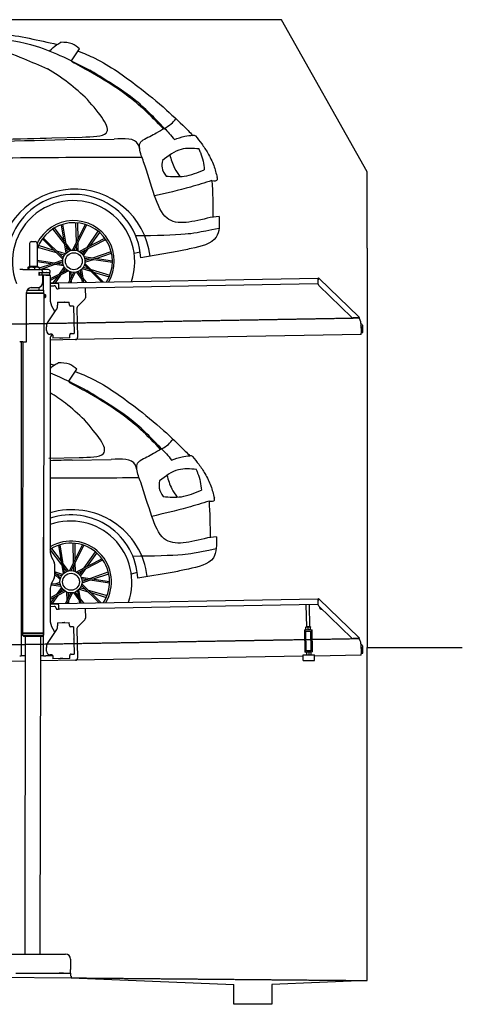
# Model space of a CAD drawing. Header units: millimetres. Extents: x 1073 to 6773, y 6241 to 11416.
# Tile 4 of 4: x 4448 to 6773, y 6241 to 11416. Entities that reach past the tile are written whole.
import ezdxf

# ---------------------------------------------------------------- set-up
doc = ezdxf.new("R2010")
doc.units = ezdxf.units.MM
doc.linetypes.add('GEN3', pattern=[6.25, 5, -1.25])
doc.layers.get('0').update_dxf_attribs({"lineweight": 25})
doc.layers.add('3', color=6, linetype='GEN3', lineweight=25)
doc.layers.add('Car', color=10, linetype='Continuous')

msp = doc.modelspace()

# ---------------------------------------------------------------- linework, layer by layer
for p, q in [((5822.8, 11415.9), (2672.8, 11415.9)), ((6272.8, 10615.9), (5822.8, 11415.9)), ((6272.8, 10215.9), (6272.8, 10615.9)), ((4509.6, 10250), (4529.6, 10250)), ((4499.6, 10240), (4499.6, 10120)), ((4539.6, 10240), (4539.6, 10120)), ((6272.8, 10215.9), (6272.8, 8115.9)), ((4463.6, 10102.5), (4447.6, 10102.5)), ((4463.6, 10102.5), (4557.6, 10102.5)), ((4489.6, 10112.5), (4489.6, 10102.5)), ((4492.1, 10115), (4491.6, 10114.7)), ((4492.5, 10115), (4492.1, 10115)), ((4510.3, 10115), (4492.5, 10115)), ((4495.4, 10112.5), (4495.4, 10102.5)), ((4499.6, 10120), (4539.6, 10120)), ((4501.6, 10115), (4501.6, 10120)), ((4537.4, 10115), (4510.3, 10115)), ((4525.3, 10112.5), (4525.3, 10102.5)), ((4547.1, 10115), (4537.4, 10115)), ((4537.6, 10115), (4537.6, 10120)), ((4547.1, 10115), (4547.5, 10114.7)), ((4549.5, 10112.5), (4549.5, 10102.5)), ((4597.6, 10102.5), (4557.6, 10102.5)), ((4567.6, 10092.5), (4567.6, 10089.5)), ((4607.6, 10089.5), (4607.6, 10092.5)), ((4548.7, 10074), (4548.6, 10074)), ((4550.6, 10086), (4548.7, 10086)), ((4550.6, 10074), (4548.7, 10074)), ((4549.6, 10076.6), (4549.6, 10083.8)), ((4550.6, 10086), (4551.6, 10086)), ((4550.6, 10086), (4550.6, 10074)), ((4551.6, 10074), (4550.6, 10074)), ((4564.6, 10086), (4551.6, 10086)), ((4552.2, 10074), (4551.6, 10074)), ((4552.2, 10086.5), (4564.6, 10086.5)), ((4564.6, 10074), (4552.2, 10074)), ((4564.6, 10086), (4565.6, 10086)), ((4565.6, 10074), (4564.6, 10074)), ((4567.7, 10086), (4565.6, 10086)), ((4565.6, 10074), (4565.6, 10086)), ((4565.6, 10074), (4567.7, 10074)), ((4567.6, 10071), (4567.6, 10032.5)), ((4603.4, 10086), (4567.7, 10086)), ((4603.4, 10074), (4567.7, 10074)), ((4572.6, 9993.9), (4572.6, 10072.5)), ((4584.6, 10072.5), (4572.6, 10072.5)), ((4584.6, 10072.5), (4606.6, 10072.5)), ((4592.2, 10086.5), (4604.6, 10086.5)), ((4603.4, 10086), (4605.6, 10086)), ((4605.6, 10074), (4603.4, 10074)), ((4605.6, 10074), (4605.6, 10086)), ((4607.6, 10071.5), (4607.6, 9949.5)), ((4651, 10033), (6015.8, 10056.8)), ((6017, 10058.5), (6015.6, 10057.1)), ((6017.4, 10055.4), (6015.6, 10057.1)), ((6016.1, 10025.9), (6015.7, 10048.4)), ((6016, 10050), (6015.8, 10056.8)), ((6017, 10058.5), (6018.8, 10056.8)), ((6018.9, 10053.9), (6017.4, 10055.4)), ((6018.8, 10056.8), (6020.3, 10055.3)), ((6018.9, 10053.9), (6019.2, 10054.3)), ((6019.2, 10054.3), (6020.3, 10055.3)), ((6020.3, 10055.3), (6229.5, 9853.3)), ((4486.4, 9994), (4574.6, 9993.9)), ((4489.6, 9994), (4489.6, 9998.7)), ((4508.6, 10007.5), (4542.6, 10007.5)), ((4549.6, 9993.9), (4549.6, 10008.5)), ((4574.5, 9980.6), (4574.6, 9993.9)), ((4607.6, 10032.3), (4641, 10032.8)), ((4641.1, 10028.8), (4607.6, 10028.3)), ((4607.6, 10017.2), (4628.8, 10017.6)), ((4639, 10007.8), (4639, 10006.8)), ((4641, 10032.8), (4651, 10033)), ((4651.1, 10029), (4641.1, 10028.8)), ((4644.1, 10001.9), (4649.1, 10002)), ((4651.2, 10025), (4651, 10033)), ((4651.2, 10025), (4651.5, 10008)), ((6011.4, 10026.8), (4656.6, 10003.1)), ((4791.5, 10005.5), (4792.4, 9954.6)), ((6193, 9851), (6019.2, 10018.9)), ((4483.6, 9725.5), (4483.6, 9982.5)), ((4483.6, 9725.5), (4483.6, 9982.5)), ((4483.6, 9980.8), (4574.5, 9980.6)), ((4483.6, 9979), (4571.5, 9978.9)), ((4571.5, 9978.9), (4483.6, 9979)), ((4574.5, 9977.2), (4483.6, 9977.3)), ((4571.5, 9978.9), (4574.5, 9980.6)), ((4571.5, 9978.9), (4574.5, 9977.2)), ((4574.5, 9956.4), (4571.8, 8191.9)), ((4572.6, 9978.3), (4572.6, 9979.5)), ((4574.5, 9977.2), (4574.5, 9971.4)), ((4574.5, 9971.4), (4581.5, 9971.4)), ((4574.5, 9956.4), (4581.5, 9956.4)), ((4581.5, 9956.4), (4581.5, 9971.4)), ((4582.5, 9970.4), (4581.5, 9971.4)), ((4582.5, 9957.4), (4581.5, 9956.4)), ((4582.5, 9970.4), (4582.5, 9957.4)), ((4789.6, 9947.5), (4751.2, 9907.7)), ((4593.6, 9822.1), (4639.7, 9890.5)), ((4621, 9899.5), (4632.4, 9879.7)), ((4645.3, 9930.9), (4708.3, 9932)), ((4645.3, 9930.9), (4645.6, 9914.9)), ((4645.7, 9910.7), (4645.6, 9914.9)), ((4669.8, 9931.8), (4683.8, 9932.1)), ((4708.6, 9916), (4708.3, 9932)), ((4708.6, 9916), (4708.6, 9915)), ((4713.7, 9910.1), (4714.7, 9910.1)), ((4730.7, 9910.4), (4714.7, 9910.1)), ((4730.7, 9910.4), (4733.2, 9766.4)), ((4748.4, 9900.5), (4751.1, 9744.7)), ((4732.3, 9845.4), (4732.6, 9831.4)), ((6222.7, 9848.5), (6200.2, 9848.1)), ((6228.5, 9852.3), (6228.1, 9851.9)), ((6229.6, 9850.4), (6228.1, 9851.9)), ((6229.5, 9853.3), (6228.5, 9852.3)), ((6229.5, 9853.3), (6231, 9851.9)), ((6231.4, 9848.7), (6229.6, 9850.4)), ((6231, 9851.9), (6232.8, 9850.1)), ((6231.4, 9848.7), (6232.8, 9850.1)), ((4587.9, 9781.9), (4587.6, 9801.9)), ((6240, 9820), (6240.9, 9768.7)), ((6242.3, 9803.2), (6242.9, 9770.8)), ((6250.9, 9771), (6250.3, 9803.3)), ((4607.6, 9739.5), (4607.6, 8629.1)), ((4741.3, 9734.5), (4607.6, 9732.2)), ((4616.3, 9762.4), (4608.3, 9762.2)), ((4621.4, 9757.5), (4621.6, 9742.5)), ((4711.6, 9744), (4621.6, 9742.5)), ((4673.6, 9742.9), (4659.6, 9742.6)), ((4711.3, 9761), (4711.3, 9760)), ((4711.6, 9744), (4711.3, 9760)), ((4717.2, 9766.1), (4716.2, 9766.1)), ((4717.2, 9766.1), (4733.2, 9766.4)), ((6241, 9760.7), (4741.3, 9734.5)), ((6241, 9760.7), (6240.9, 9768.7)), ((6242.9, 9770.8), (6250.9, 9771)), ((4463.6, 9722.5), (4447.6, 9722.5)), ((4463.6, 9722.5), (4447.6, 9722.5)), ((4455.6, 9719.5), (4455.6, 9722.5)), ((4455.6, 9719.5), (4455.6, 9722.5)), ((4455.6, 9719.5), (4455.6, 8097.5)), ((4464.1, 9722.5), (4461.8, 8192.1)), ((4463.6, 9722.5), (4480.6, 9722.5)), ((4463.6, 9722.5), (4480.6, 9722.5)), ((4572.6, 8072.5), (4572.6, 8697)), ((4621, 8579.1), (4627.2, 8568.3)), ((4630.6, 8555.8), (4630.6, 8489.2)), ((4627.2, 8476.7), (4621, 8465.8)), ((4607.6, 8415.8), (4607.6, 8264.5)), ((4607.6, 8347.3), (4641, 8347.8)), ((4641.1, 8343.8), (4607.6, 8343.3)), ((4607.6, 8332.2), (4628.8, 8332.6)), ((4641, 8347.8), (4651, 8348)), ((4651.1, 8344), (4641.1, 8343.8)), ((4651, 8348), (6015.8, 8371.8)), ((4651.2, 8340), (4651, 8348)), ((4651.2, 8340), (4651.5, 8323)), ((6011.4, 8341.8), (4656.6, 8318.1)), ((5955.4, 8224.1), (5953.4, 8340.7)), ((5971.4, 8224.3), (5969.4, 8341)), ((6017, 8373.5), (6015.6, 8372.1)), ((6017.4, 8370.4), (6015.6, 8372.1)), ((6016.1, 8340.9), (6015.7, 8363.4)), ((6016, 8365), (6015.8, 8371.8)), ((6017, 8373.5), (6018.8, 8371.8)), ((6018.9, 8368.9), (6017.4, 8370.4)), ((6018.8, 8371.8), (6020.3, 8370.3)), ((6018.9, 8368.9), (6019.2, 8369.3)), ((6019.2, 8369.3), (6020.3, 8370.3)), ((6193, 8166), (6019.2, 8333.9)), ((6020.3, 8370.3), (6229.5, 8168.3)), ((4639, 8322.8), (4639, 8321.8)), ((4644.1, 8316.9), (4649.1, 8317)), ((4791.5, 8320.5), (4792.4, 8269.6)), ((4645.3, 8245.9), (4708.3, 8247)), ((4645.3, 8245.9), (4645.6, 8229.9)), ((4645.7, 8225.7), (4645.6, 8229.9)), ((4669.8, 8246.8), (4683.8, 8247.1)), ((4708.6, 8231), (4708.3, 8247)), ((4708.6, 8231), (4708.6, 8230)), ((4789.6, 8262.5), (4751.2, 8222.7)), ((4571.8, 8191.9), (4461.8, 8192.1)), ((4461.8, 8192.1), (4571.8, 8191.9)), ((4461.8, 8192.1), (4461.8, 8181.1)), ((4461.8, 8181.1), (4571.8, 8180.9)), ((4468.8, 8174.1), (4461.8, 8181.1)), ((4564.8, 8173.9), (4571.8, 8180.9)), ((4571.8, 8191.9), (4571.8, 8180.9)), ((4593.6, 8137.1), (4639.7, 8205.5)), ((4621, 8214.5), (4632.4, 8194.7)), ((4713.7, 8225.1), (4714.7, 8225.1)), ((4730.7, 8225.4), (4714.7, 8225.1)), ((4730.7, 8225.4), (4733.2, 8081.4)), ((4748.4, 8215.5), (4751.1, 8059.7)), ((5943.7, 8209), (5948.7, 8209.1)), ((5943.7, 8209), (5943.8, 8201.1)), ((5948.8, 8201.1), (5943.8, 8201.1)), ((5943.8, 8201.1), (5943.9, 8193.1)), ((5943.9, 8193.1), (5945.4, 8108.1)), ((5948.7, 8209.1), (5978.7, 8209.7)), ((5948.8, 8201.1), (5978.8, 8201.7)), ((5952.1, 8101.2), (5950.4, 8201.2)), ((5952.2, 8224), (5951.4, 8223.6)), ((5951.6, 8210.7), (5951.4, 8222.5)), ((5952.4, 8209.2), (5951.7, 8209.6)), ((5974.7, 8224.4), (5952.2, 8224)), ((5963.6, 8210.9), (5963.4, 8222.7)), ((5974.7, 8224.4), (5975.4, 8224)), ((5974.9, 8209.6), (5975.7, 8210)), ((5975.6, 8211.1), (5975.4, 8222.9)), ((5979, 8101.6), (5977.3, 8201.6)), ((5978.7, 8209.7), (5983.7, 8209.7)), ((5983.8, 8201.7), (5978.8, 8201.7)), ((5983.8, 8201.7), (5983.7, 8209.7)), ((5983.9, 8193.7), (5983.8, 8201.7)), ((5985.4, 8108.8), (5983.9, 8193.7)), ((4564.8, 8173.9), (4468.8, 8174.1)), ((4476.8, 8174), (4474.2, 6504)), ((4556.8, 8173.9), (4554.2, 6504)), ((4732.3, 8160.4), (4732.6, 8146.4)), ((6222.7, 8163.5), (6200.2, 8163.1)), ((6228.5, 8167.3), (6228.1, 8166.9)), ((6229.6, 8165.4), (6228.1, 8166.9)), ((6229.5, 8168.3), (6228.5, 8167.3)), ((6229.5, 8168.3), (6231, 8166.9)), ((6231.4, 8163.7), (6229.6, 8165.4)), ((6231, 8166.9), (6232.8, 8165.1)), ((6231.4, 8163.7), (6232.8, 8165.1)), ((6240, 8135), (6240.9, 8083.7)), ((4455.6, 8097.5), (4455.6, 8072.5)), ((4587.9, 8096.9), (4587.6, 8116.9)), ((4616.3, 8077.4), (4608.3, 8077.2)), ((4711.3, 8076), (4711.3, 8075)), ((4711.6, 8059), (4711.3, 8075)), ((4717.2, 8081.1), (4716.2, 8081.1)), ((4717.2, 8081.1), (4733.2, 8081.4)), ((5936, 8077.1), (5996, 8078.1)), ((5936.5, 8047.1), (5936, 8077.1)), ((5945.4, 8108.1), (5945.6, 8100.1)), ((5945.6, 8100.1), (5950.6, 8100.2)), ((5945.6, 8100.1), (5945.7, 8092.1)), ((5950.7, 8092.2), (5945.7, 8092.1)), ((5950.6, 8100.2), (5980.6, 8100.7)), ((5950.7, 8092.2), (5980.7, 8092.7)), ((5952.1, 8101.2), (5979, 8101.6)), ((5954.5, 8092.2), (5953.7, 8091.8)), ((5953.7, 8090.7), (5953.9, 8078.9)), ((5954.7, 8077.4), (5954, 8077.8)), ((5957.6, 8100.3), (5957.6, 8101.3)), ((5965.7, 8090.9), (5965.9, 8079.1)), ((5973.6, 8100.6), (5973.6, 8101.6)), ((5977, 8092.6), (5977.7, 8092.2)), ((5977.2, 8077.8), (5978, 8078.3)), ((5977.7, 8091.1), (5977.9, 8079.3)), ((5980.6, 8100.7), (5985.6, 8100.8)), ((5985.7, 8092.8), (5980.7, 8092.7)), ((5985.6, 8100.8), (5985.4, 8108.8)), ((5985.7, 8092.8), (5985.6, 8100.8)), ((5996.5, 8048.1), (5996, 8078.1)), ((6241, 8075.7), (5996.1, 8071.4)), ((6241, 8075.7), (6240.9, 8083.7)), ((6242.3, 8118.2), (6242.9, 8085.8)), ((6242.9, 8085.8), (6250.9, 8086)), ((6250.9, 8086), (6250.3, 8118.3)), ((6272.8, 6365.9), (6272.8, 8115.9)), ((6272.8, 8115.9), (6772.8, 8115.9)), ((4476.5, 8044.9), (4146.4, 8039.2)), ((4447.6, 8072.5), (4455.6, 8072.5)), ((4463.6, 8072.5), (4455.6, 8072.5)), ((4476.6, 8072.5), (4463.6, 8072.5)), ((4572.6, 8072.5), (4556.6, 8072.5)), ((4741.3, 8049.5), (4556.6, 8046.3)), ((4572.6, 8072.5), (4584.6, 8072.5)), ((4621.4, 8072.5), (4584.6, 8072.5)), ((4621.4, 8072.5), (4621.6, 8057.5)), ((4711.6, 8059), (4621.6, 8057.5)), ((4673.6, 8057.9), (4659.6, 8057.6)), ((5936.1, 8070.4), (4741.3, 8049.5)), ((5936.5, 8047.1), (5996.5, 8048.1)), ((4149, 6504), (4689, 6504)), ((4714, 6479), (4714, 6424)), ((4714, 6404), (4714, 6424)), ((1072.8, 6415.9), (4717.8, 6379.9)), ((4427.5, 6404), (4633, 6404)), ((4577.4, 6404), (4590.5, 6404)), ((4590.5, 6404), (4600.1, 6404)), ((4600.1, 6404), (4706.5, 6404)), ((4633, 6404), (4642.6, 6404)), ((4642.6, 6404), (4655.6, 6404)), ((4677.4, 6404), (4655.6, 6404)), ((4706.5, 6404), (4716.5, 6404)), ((4716.5, 6389), (4716.5, 6404)), ((4717.8, 6389), (4717.8, 6379.9)), ((4717.8, 6379.9), (5572.8, 6345.8)), ((6272.8, 6365.9), (5772.3, 6345.8)), ((5572.8, 6240.9), (5572.8, 6345.8)), ((5772.3, 6345.8), (5772.8, 6240.9)), ((5772.8, 6240.9), (5572.8, 6240.9))]:
    msp.add_line(p, q)
for centre, radius, start, end in [((4509.6, 10240), 10, 90, 180), ((4529.6, 10240), 10, 0, 90), ((4557.6, 10092.5), 10, 0, 90), ((4597.6, 10092.5), 10, 0, 90), ((4549.6, 10086.5), 1, 48.5904, 221.4096), ((4549.6, 10074), 1, 138.5904, 311.4096), ((4546.6, 10083.8), 3, 0, 41.4096), ((4546.6, 10076.6), 3, 318.5904, 0), ((4552.2, 10089.5), 3, 228.5904, 270), ((4552.2, 10071), 3, 90, 131.4096), ((4564.6, 10089.5), 3, 270, 0), ((4564.6, 10071), 3, 0, 90), ((4589.6, 10086.5), 1, 48.5904, 210), ((4589.6, 10074), 1, 180, 311.4096), ((4592.2, 10089.5), 3, 228.5904, 270), ((4592.2, 10071), 3, 90, 131.4096), ((4604.6, 10089.5), 3, 270, 0), ((4604.6, 10071), 3, 22.0009, 90), ((4606.6, 10071.5), 1, 0, 90), ((6020.7, 10048.5), 5, 129.2435, 181), ((4508.6, 9982.5), 25, 90, 180), ((4542.6, 10032.5), 25, 270, 0), ((4629, 10007.6), 10, 1, 91), ((4644, 10006.9), 5, 181, 271), ((4649, 10007), 5, 271, 327.7633), ((4656.5, 10008.1), 5, 181, 271), ((6011.3, 10031.8), 5, 271, 342.4709), ((6026.1, 10026.1), 10, 181, 226), ((4707.6, 9949.5), 100, 180, 210), ((4782.4, 9954.4), 10, 316, 1), ((4610.7, 9910), 35, 326, 1), ((4669.8, 9930.8), 1, 91, 151), ((4683.8, 9931.1), 1, 31, 91), ((4713.6, 9915.1), 5, 181, 271), ((4758.4, 9900.7), 10, 136, 181), ((4731.3, 9845.4), 1, 1, 61), ((6200, 9858.1), 10, 226, 271), ((6222.6, 9853.5), 5, 271, 322.7565), ((6190, 9819.1), 50, 1, 41.0686), ((4622.6, 9802.5), 35, 146, 181), ((4607.9, 9782.2), 20, 181, 271), ((4731.6, 9831.4), 1, 301, 1), ((6234.3, 9803), 16, 1, 68.9757), ((6234.3, 9803), 8, 1, 42.4096), ((4632.6, 9739.5), 25, 120.6872, 180), ((4616.4, 9757.4), 5, 12.537, 91), ((4659.6, 9743.6), 1, 211, 271), ((4673.6, 9743.9), 1, 271, 331), ((4716.3, 9761.1), 5, 91, 181), ((4741.1, 9744.5), 10, 271, 1), ((4480.6, 9725.5), 3, 270, 0), ((4480.6, 9725.5), 3, 270, 0), ((4571.6, 8673.5), 2, 60, 61.1039), ((4571.6, 8651.5), 2, 297.616, 300), ((4707.6, 8629.1), 100, 180, 210), ((4605.6, 8555.8), 25, 0, 30), ((4605.6, 8489.2), 25, 330, 0), ((4707.6, 8415.8), 100, 150, 180), ((4629, 8322.6), 10, 1, 91), ((6011.3, 8346.8), 5, 271, 342.4709), ((6020.7, 8363.5), 5, 129.2435, 181), ((6026.1, 8341.1), 10, 181, 226), ((4644, 8321.9), 5, 181, 271), ((4649, 8322), 5, 271, 327.7633), ((4656.5, 8323.1), 5, 181, 271), ((6035.1, 8329.7), 12.5, 175.968, 276.032), ((4707.6, 8264.5), 100, 180, 210), ((4669.8, 8245.8), 1, 91, 151), ((4683.8, 8246.1), 1, 31, 91), ((4713.6, 8230.1), 5, 181, 271), ((4782.4, 8269.4), 10, 316, 1), ((4571.6, 8223.5), 2, 60, 82.1586), ((4571.6, 8201.5), 2, 276.6849, 300), ((4610.7, 8225), 35, 326, 1), ((4758.4, 8215.7), 10, 136, 181), ((4622.6, 8117.5), 35, 146, 181), ((4731.3, 8160.4), 1, 1, 61), ((4731.6, 8146.4), 1, 301, 1), ((6200, 8173.1), 10, 226, 271), ((6222.6, 8168.5), 5, 271, 322.7565), ((6190, 8134.1), 50, 1, 41.0686), ((6234.3, 8118), 16, 1, 68.9757), ((4607.9, 8097.2), 20, 181, 271), ((4616.4, 8072.4), 5, 12.537, 91), ((4716.3, 8076.1), 5, 91, 181), ((6234.3, 8118), 8, 1, 42.4096), ((4659.6, 8058.6), 1, 211, 271), ((4673.6, 8058.9), 1, 271, 331), ((4741.1, 8059.5), 10, 271, 1), ((4689, 6479), 25, 0, 90)]:
    msp.add_arc(centre, radius, start, end)
for points, weights in [([(4492.5, 10115), (4491.2, 10115), (4489.6, 10112.5)], [1, 1.0379548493, 1]), ([(4495.4, 10112.5), (4493.9, 10115), (4492.5, 10115)], [1, 1.0379548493, 1]), ([(4510.3, 10115), (4503.4, 10115), (4495.4, 10112.5)], [1, 1.0379548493, 1]), ([(4525.3, 10112.5), (4517.3, 10115), (4510.3, 10115)], [1, 1.0379548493, 1]), ([(4537.4, 10115), (4531.8, 10115), (4525.3, 10112.5)], [1, 1.0379548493, 1]), ([(4549.5, 10112.5), (4543, 10115), (4537.4, 10115)], [1, 1.0379548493, 1]), ([(4547.5, 10114.7), (4548.4, 10114.2), (4549.5, 10112.5)], [1.01682908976, 1.02536255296, 1]), ([(5963.4, 8222.7), (5957.4, 8224.6), (5951.4, 8222.5)], [1, 1.15470053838, 1]), ([(5951.4, 8222.5), (5951.4, 8223.6), (5951.4, 8223.6)], [1, 1.07735026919, 1.07735026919]), ([(5951.6, 8210.7), (5957.7, 8208.8), (5963.6, 8210.9)], [1, 1.15470053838, 1]), ([(5951.7, 8209.6), (5951.7, 8209.6), (5951.6, 8210.7)], [1.07735026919, 1.07735026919, 1]), ([(5975.4, 8222.9), (5969.4, 8224.8), (5963.4, 8222.7)], [1, 1.15470053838, 1]), ([(5963.6, 8210.9), (5969.7, 8209), (5975.6, 8211.1)], [1, 1.15470053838, 1]), ([(5975.4, 8224), (5975.4, 8224), (5975.4, 8222.9)], [1.07735026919, 1.07735026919, 1]), ([(5975.6, 8211.1), (5975.7, 8210), (5975.7, 8210)], [1, 1.07735026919, 1.07735026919]), ([(5965.7, 8090.9), (5959.7, 8092.8), (5953.7, 8090.7)], [1, 1.15470053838, 1]), ([(5953.7, 8090.7), (5953.7, 8091.8), (5953.7, 8091.8)], [1, 1.07735026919, 1.07735026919]), ([(5953.9, 8078.9), (5960, 8077), (5965.9, 8079.1)], [1, 1.15470053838, 1]), ([(5954, 8077.8), (5954, 8077.8), (5953.9, 8078.9)], [1.07735026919, 1.07735026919, 1]), ([(5977.7, 8091.1), (5971.7, 8093), (5965.7, 8090.9)], [1, 1.15470053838, 1]), ([(5965.9, 8079.1), (5972, 8077.2), (5977.9, 8079.3)], [1, 1.15470053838, 1]), ([(5977.7, 8092.2), (5977.7, 8092.2), (5977.7, 8091.1)], [1.07735026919, 1.07735026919, 1]), ([(5977.9, 8079.3), (5978, 8078.3), (5978, 8078.3)], [1, 1.07735026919, 1.07735026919])]:
    msp.add_rational_spline(points, weights, degree=2)
for points, knots in [([(6017.3, 10052.1), (6017.1, 10052.2), (6017, 10052.2), (6016.5, 10052.5), (6016.3, 10052.6), (6016.1, 10052.7), (6016, 10052.7), (6015.9, 10052.8), (6015.9, 10052.8), (6015.9, 10052.8)], [0.5739587, 0.5739587, 0.5739587, 0.5739587, 0.6092825, 0.6092825, 0.6845767, 0.6845767, 0.7347196, 0.7347196, 0.7882871, 0.7882871, 0.7882871, 0.7882871]), ([(6018.4, 10053.1), (6018.3, 10053), (6018.1, 10052.9), (6017.8, 10052.6), (6017.7, 10052.5), (6017.6, 10052.4)], [0, 0, 0, 0, 0.0561983, 0.0561983, 0.1123863, 0.1123863, 0.1123863, 0.1123863]), ([(6020.3, 10055.3), (6020.3, 10055.3), (6020.3, 10055.2), (6020.4, 10055), (6020.3, 10054.8), (6019.9, 10054.4), (6019.7, 10054.2), (6019.3, 10053.8), (6019.1, 10053.6), (6018.8, 10053.4), (6018.6, 10053.2), (6018.4, 10053.1)], [0, 0, 0, 0, 0.0783959, 0.0783959, 0.2325433, 0.2325433, 0.3832567, 0.3832567, 0.4558696, 0.4558696, 0.5284931, 0.5284931, 0.5284931, 0.5284931]), ([(6019, 10053.5), (6019, 10053.6), (6019, 10053.7), (6019, 10053.8), (6019, 10053.8), (6018.9, 10053.8), (6018.9, 10053.9), (6018.9, 10053.9)], [0.170101, 0.170101, 0.170101, 0.170101, 0.2190838, 0.2190838, 0.2443424, 0.2443424, 0.2702641, 0.2702641, 0.2702641, 0.2702641]), ([(4574.5, 9971.4), (4574.5, 9971.4), (4574.5, 9971.2), (4574.4, 9970.4), (4574.3, 9969.9), (4574.2, 9968.5), (4574.1, 9967.7), (4574, 9965.8), (4574, 9964.8), (4574, 9963.9)], [3.394726, 3.394726, 3.394726, 3.394726, 3.677618, 3.677618, 3.96051, 3.96051, 4.243406, 4.243406, 4.526301, 4.526301, 4.526301, 4.526301]), ([(4574, 9963.9), (4574, 9963), (4574, 9961.9), (4574.1, 9960.1), (4574.2, 9959.3), (4574.3, 9957.9), (4574.4, 9957.3), (4574.5, 9956.6), (4574.5, 9956.4), (4574.5, 9956.4)], [0, 0, 0, 0, 0.282896, 0.282896, 0.565791, 0.565791, 0.848683, 0.848683, 1.131575, 1.131575, 1.131575, 1.131575]), ([(6226.6, 9850.5), (6226.7, 9850.7), (6226.8, 9850.8), (6227.1, 9851.1), (6227.2, 9851.2), (6227.3, 9851.4)], [0, 0, 0, 0, 0.0559258, 0.0559258, 0.1118618, 0.1118618, 0.1118618, 0.1118618]), ([(6227.3, 9851.4), (6227.4, 9851.6), (6227.6, 9851.8), (6228, 9852.3), (6228.2, 9852.6), (6228.7, 9853.1), (6228.9, 9853.3), (6229.2, 9853.4), (6229.2, 9853.4), (6229.4, 9853.4), (6229.4, 9853.4), (6229.5, 9853.3)], [0, 0, 0, 0, 0.0765895, 0.0765895, 0.2269961, 0.2269961, 0.3763352, 0.3763352, 0.4507859, 0.4507859, 0.5253306, 0.5253306, 0.5253306, 0.5253306]), ([(6228.1, 9851.9), (6228, 9851.9), (6228, 9852), (6227.9, 9852), (6227.8, 9852), (6227.7, 9852)], [0, 0, 0, 0, 0.0395192, 0.0395192, 0.1013995, 0.1013995, 0.1013995, 0.1013995]), ([(6017.3, 8367.1), (6017.1, 8367.2), (6017, 8367.2), (6016.5, 8367.5), (6016.3, 8367.6), (6016.1, 8367.7), (6016, 8367.7), (6015.9, 8367.8), (6015.9, 8367.8), (6015.9, 8367.8)], [0.5739587, 0.5739587, 0.5739587, 0.5739587, 0.6092825, 0.6092825, 0.6845767, 0.6845767, 0.7347196, 0.7347196, 0.7882871, 0.7882871, 0.7882871, 0.7882871]), ([(6018.4, 8368.1), (6018.3, 8368), (6018.1, 8367.9), (6017.8, 8367.6), (6017.7, 8367.5), (6017.6, 8367.4)], [0, 0, 0, 0, 0.0561983, 0.0561983, 0.1123863, 0.1123863, 0.1123863, 0.1123863]), ([(6020.3, 8370.3), (6020.3, 8370.3), (6020.3, 8370.2), (6020.4, 8370), (6020.3, 8369.8), (6019.9, 8369.4), (6019.7, 8369.2), (6019.3, 8368.8), (6019.1, 8368.6), (6018.8, 8368.4), (6018.6, 8368.2), (6018.4, 8368.1)], [0, 0, 0, 0, 0.0783959, 0.0783959, 0.2325433, 0.2325433, 0.3832567, 0.3832567, 0.4558696, 0.4558696, 0.5284931, 0.5284931, 0.5284931, 0.5284931]), ([(6019, 8368.5), (6019, 8368.6), (6019, 8368.7), (6019, 8368.8), (6019, 8368.8), (6018.9, 8368.8), (6018.9, 8368.9), (6018.9, 8368.9)], [0.170101, 0.170101, 0.170101, 0.170101, 0.2190838, 0.2190838, 0.2443424, 0.2443424, 0.2702641, 0.2702641, 0.2702641, 0.2702641]), ([(6226.6, 8165.5), (6226.7, 8165.7), (6226.8, 8165.8), (6227.1, 8166.1), (6227.2, 8166.2), (6227.3, 8166.4)], [0, 0, 0, 0, 0.0559258, 0.0559258, 0.1118618, 0.1118618, 0.1118618, 0.1118618]), ([(6227.3, 8166.4), (6227.4, 8166.6), (6227.6, 8166.8), (6228, 8167.3), (6228.2, 8167.6), (6228.7, 8168.1), (6228.9, 8168.3), (6229.2, 8168.4), (6229.2, 8168.4), (6229.4, 8168.4), (6229.4, 8168.4), (6229.5, 8168.3)], [0, 0, 0, 0, 0.0765895, 0.0765895, 0.2269961, 0.2269961, 0.3763352, 0.3763352, 0.4507859, 0.4507859, 0.5253306, 0.5253306, 0.5253306, 0.5253306]), ([(6228.1, 8166.9), (6228, 8166.9), (6228, 8167), (6227.9, 8167), (6227.8, 8167), (6227.7, 8167)], [0, 0, 0, 0, 0.0395192, 0.0395192, 0.1013995, 0.1013995, 0.1013995, 0.1013995])]:
    msp.add_open_spline(points, degree=3, knots=knots)
for points in [[(4621.4, 9757.5), (4621.3, 9757.8), (4621.3, 9758.1), (4621.2, 9758.4)], [(4621.4, 8072.5), (4621.3, 8072.8), (4621.3, 8073.1), (4621.2, 8073.4)]]:
    msp.add_open_spline(points, degree=3)
at = {"layer": '3'}
for p, q in [((1175.3, 9760.3), (6230.5, 9848.5)), ((1175.3, 8075.3), (6230.4, 8163.5)), ((4717.8, 6379.9), (6272.8, 6365.9))]:
    msp.add_line(p, q, dxfattribs=at)
at = {"layer": 'Car'}
for p, q in [((4720.5, 11200.4), (4762.5, 11262.9)), ((4615.9, 10794.9), (4775, 10799.3)), ((4737.4, 10785.9), (4943.4, 10788.5)), ((5495.6, 10381.7), (5448.7, 10376.5)), ((4684.4, 10235.3), (4621.9, 10316.5)), ((4681.4, 10253.7), (4630.7, 10321.9)), ((4692, 10189.1), (4667.5, 10338.5)), ((4698.4, 10194.3), (4674.5, 10340.7)), ((4724.9, 10204.4), (4792.8, 10339.7)), ((4733.1, 10204.8), (4799.8, 10337.3)), ((4745.9, 10246.2), (4743, 10348.7)), ((4754.2, 10262.9), (4753.3, 10347.9)), ((4802, 10219), (4859.9, 10303.6)), ((4674.5, 10157.5), (4566.8, 10263.9)), ((4676.6, 10165.4), (4571.2, 10269.8)), ((4754.9, 10200.2), (4754.4, 10247.2)), ((4760.4, 10197.5), (4894.9, 10267)), ((4767.3, 10193), (4899.2, 10261)), ((4818.5, 10227.5), (4867.7, 10296.9)), ((4641.2, 10190.4), (4542.8, 10219.3)), ((4627.9, 10203.4), (4546.8, 10228.9)), ((4687.8, 10184.7), (4642.9, 10198.8)), ((4718.8, 10203.3), (4690.8, 10241.1)), ((4710.9, 10200.9), (4693.7, 10223.3)), ((4747.1, 10202.9), (4746.3, 10231.1)), ((4777.4, 10183.2), (4793.4, 10206.5)), ((4782.2, 10176.4), (4809.4, 10214.7)), ((4831.3, 10164), (4927.9, 10198.4)), ((5080.2, 10194.8), (5048.9, 10186.7)), ((5274, 10197), (5083.1, 10164.7)), ((4675.9, 10129.2), (4539.6, 10150.2)), ((4673.6, 10151.4), (4629.1, 10136.4)), ((4673.5, 10143.1), (4646.9, 10133.7)), ((4682.8, 10178.1), (4655.7, 10186.1)), ((4785.1, 10171), (4934.7, 10148.2)), ((4788, 10163.3), (4934.7, 10140.8)), ((4790.3, 10141.1), (4834.8, 10156.1)), ((4790.5, 10149.4), (4817, 10158.9)), ((4849.7, 10161.1), (4930.3, 10188.3)), ((4678.9, 10121.5), (4539.6, 10142.8)), ((4614.2, 10131.4), (4549.5, 10109.6)), ((4632.6, 10128.6), (4559.3, 10102.5)), ((4696.7, 10099.5), (4607.6, 10053.6)), ((4703.5, 10095.1), (4607.6, 10045.4)), ((4681.7, 10116.1), (4654.5, 10077.8)), ((4686.5, 10109.4), (4670.5, 10086.1)), ((4709.1, 10092.4), (4709.6, 10045.4)), ((4753, 10091.6), (4770.2, 10069.2)), ((4765.5, 10098.2), (4775.8, 10035.2)), ((4771.9, 10103.4), (4783.1, 10035.3)), ((4776.1, 10107.8), (4821, 10093.8)), ((4781.1, 10114.4), (4808.2, 10106.4)), ((4787.3, 10127.1), (4878.3, 10037)), ((4789.5, 10135.1), (4888.5, 10037.2)), ((4822.7, 10102.2), (4921.1, 10073.2)), ((4645.4, 10065), (4622.4, 10032.5)), ((4662, 10073.6), (4634, 10032.7)), ((4730.9, 10087.7), (4703.8, 10033.9)), ((4739.1, 10088.1), (4711.9, 10034.1)), ((4716.9, 10089.7), (4717.7, 10061.5)), ((4718.1, 10046.3), (4718.4, 10034.2)), ((4745.1, 10089.2), (4773.1, 10051.5)), ((4779.5, 10057.2), (4796.2, 10035.5)), ((4836, 10089.1), (4917.1, 10063.7)), ((4782.5, 10038.9), (4785.1, 10035.4)), ((4705.6, 9516), (4747.6, 9578.5)), ((4601, 9110.5), (4760.1, 9114.9)), ((4722.5, 9101.5), (4928.5, 9104.1)), ((5480.7, 8697.3), (5433.8, 8692.1)), ((4677.1, 8504.7), (4652.6, 8653.8)), ((4683.5, 8509.9), (4659.6, 8656.1)), ((4709.9, 8520), (4777.9, 8655.3)), ((4718.1, 8520.4), (4784.9, 8652.9)), ((4730.9, 8561.8), (4728.1, 8664.3)), ((4739.3, 8578.4), (4738.4, 8663.5)), ((4669.5, 8550.9), (4607.6, 8631.3)), ((4666.5, 8569.3), (4615.9, 8637.3)), ((4787, 8534.6), (4845, 8619.2)), ((4803.6, 8543.1), (4852.7, 8612.2)), ((4703.9, 8518.9), (4675.9, 8556.6)), ((4696, 8516.5), (4678.8, 8538.9)), ((4732.2, 8518.4), (4731.4, 8546.7)), ((4740, 8515.7), (4739.5, 8562.7)), ((4745.5, 8513.1), (4879.7, 8582.5)), ((4752.4, 8508.6), (4884.1, 8576.5)), ((4672.9, 8500.3), (4630.6, 8513.5)), ((4661.7, 8481), (4630.6, 8511.8)), ((4659.6, 8473), (4630.6, 8501.7)), ((4667.9, 8493.7), (4640.8, 8501.7)), ((4762.5, 8498.7), (4778.5, 8522)), ((4767.3, 8492), (4794.5, 8530.3)), ((4816.4, 8479.5), (4913, 8513.9)), ((4834.8, 8476.7), (4915.2, 8503.8)), ((5065.3, 8510.4), (5034, 8502.3)), ((5259.1, 8512.6), (5068.2, 8480.3)), ((4617.7, 8444.2), (4614.8, 8443.1)), ((4664, 8437.1), (4615.2, 8444.5)), ((4661, 8444.8), (4617.1, 8451.5)), ((4658.6, 8458.7), (4632, 8449.2)), ((4770.1, 8486.6), (4919.5, 8463.8)), ((4772.4, 8442.7), (4864.2, 8351.7)), ((4773.1, 8478.9), (4919.6, 8456.4)), ((4774.5, 8450.6), (4874.5, 8351.9)), ((4775.4, 8456.7), (4819.9, 8471.7)), ((4775.5, 8465), (4802.1, 8474.4)), ((4681.8, 8415.1), (4607.6, 8376.9)), ((4688.6, 8410.6), (4607.6, 8368.7)), ((4647.1, 8389.1), (4618.5, 8347.4)), ((4666.8, 8431.7), (4639.6, 8393.4)), ((4671.6, 8424.9), (4655.6, 8401.6)), ((4716, 8403.3), (4688.5, 8348.7)), ((4694.1, 8407.9), (4694.6, 8361)), ((4724.2, 8403.7), (4696.6, 8348.8)), ((4701.9, 8405.3), (4702.7, 8377)), ((4730.2, 8404.8), (4758.2, 8367.1)), ((4738.1, 8407.2), (4755.3, 8384.8)), ((4750.6, 8413.8), (4761, 8349.9)), ((4757, 8419), (4768.3, 8350.1)), ((4761.2, 8423.4), (4806.1, 8409.4)), ((4766.2, 8430), (4793.3, 8422)), ((4807.8, 8417.7), (4906.2, 8388.8)), ((4821.1, 8404.7), (4902, 8379.3)), ((4630.5, 8380.6), (4607.6, 8348.3)), ((4703.2, 8361.9), (4703.5, 8348.9)), ((4764.6, 8372.8), (4781.9, 8350.3)), ((4767.6, 8354.4), (4770.8, 8350.1))]:
    msp.add_line(p, q, dxfattribs=at)
for centre, radius in [((4732, 10146.3), 58.6), ((4732, 10146.3), 58.6), ((4732, 10146.3), 44.3), ((4717.1, 8461.8), 58.6), ((4717.1, 8461.8), 58.6), ((4717.1, 8461.8), 44.3)]:
    msp.add_circle(centre, radius, dxfattribs=at)
for centre, radius, start, end in [((4735.9, 10125.5), 399.6, 6.8459, 179.2703), ((4732, 10146.3), 351.6, 3.0084, 199.5426), ((4730.5, 10143.7), 321.3, 341.1119, 200.8881), ((4731, 10146.3), 213.7, 329.454, 153.6283), ((4732, 10146.3), 202.8, 327.5295, 161.5997), ((4721, 8441), 399.6, 6.8459, 106.488), ((4717.1, 8461.8), 351.6, 3.0084, 108.141), ((4715.6, 8459.3), 321.3, 340.9528, 109.6462), ((4716.1, 8461.8), 213.7, 329.1899, 120.5103), ((4717.1, 8461.8), 202.8, 327.245, 122.6817)]:
    msp.add_arc(centre, radius, start, end, dxfattribs=at)
for points, knots in [([(3718, 11334.6), (3930, 11351.4), (4242.6, 11376.2), (4546.8, 11308.5), (4644.5, 11285.8)], [0, 0, 0, 0, 632.330627, 932.152462, 932.152462, 932.152462, 932.152462]), ([(4754.5, 11251), (4784.5, 11239.6), (4897, 11192), (5049.9, 11081.6), (5211.1, 10951.9), (5294.9, 10869.9), (5332.3, 10833.4)], [81.28943, 81.28943, 81.28943, 81.28943, 177.478599, 447.052282, 641.99526, 798.532051, 798.532051, 798.532051, 798.532051]), ([(5388.9, 10736.7), (5394.6, 10723.7), (5408.1, 10691.8), (5414.9, 10658.2), (5417, 10627.2)], [110.763452, 110.763452, 110.763452, 110.763452, 121.977518, 218.142576, 218.142576, 218.142576, 218.142576]), ([(5494.6, 10318.6), (5384.2, 10296.3), (5319, 10284.6), (5164.6, 10280.6), (5057.3, 10279.6)], [0, 0, 0, 0, 214.654148, 534.950981, 534.950981, 534.950981, 534.950981]), ([(4607.6, 9584.5), (4614.1, 9590.2), (4627.2, 9600.8), (4642.2, 9608.7), (4649.6, 9612.6)], [24.056329, 24.056329, 24.056329, 24.056329, 49.952811, 74.807512, 74.807512, 74.807512, 74.807512]), ([(4739.5, 9566.6), (4769.6, 9555.2), (4882.1, 9507.6), (5035, 9397.1), (5196.2, 9267.4), (5280, 9185.5), (5317.4, 9149)], [81.28943, 81.28943, 81.28943, 81.28943, 177.478599, 447.052282, 641.99526, 798.532051, 798.532051, 798.532051, 798.532051]), ([(4788.1, 9312), (4755.7, 9342.5), (4699.5, 9395.4), (4635.2, 9437.7), (4607.6, 9455)], [0, 0, 0, 0, 133.192139, 230.813802, 230.813802, 230.813802, 230.813802]), ([(5373.9, 9052.3), (5379.7, 9039.3), (5393.2, 9007.3), (5400, 8973.8), (5402.1, 8942.8)], [110.763452, 110.763452, 110.763452, 110.763452, 121.977518, 218.142576, 218.142576, 218.142576, 218.142576]), ([(5479.7, 8634.2), (5369.3, 8611.9), (5304.1, 8600.2), (5149.7, 8596.2), (5042.4, 8595.2)], [0, 0, 0, 0, 214.654148, 534.950981, 534.950981, 534.950981, 534.950981])]:
    msp.add_open_spline(points, degree=3, knots=knots, dxfattribs=at)
for points in [[(3685.2, 11306.5), (4049.3, 11325.4), (4533.8, 11276.7), (4815.9, 11150.9)], [(4082.6, 11289), (4310.1, 11264.9), (4468.2, 11211.3), (4593, 11157.8)], [(4604.8, 11252.4), (4642.9, 11284.8), (4664.5, 11297.1)], [(4762.5, 11262.9), (4723.7, 11289), (4664.5, 11297.1)], [(4729.9, 11190), (4722.1, 11195.6), (4720.5, 11200.4)], [(5202.9, 10841.7), (5097.1, 10947), (4993, 11031.1), (4829.5, 11134.8), (4729.9, 11190)], [(4803, 10996.4), (4703, 11084.4), (4593, 11157.8)], [(5207.9, 10844.7), (5047.8, 10997.7), (4899.7, 11098.7), (4815.9, 11150.9)], [(4775, 10799.3), (4902, 10819.8), (4803, 10996.4)], [(5207.9, 10844.7), (5243.4, 10868.4), (5268.2, 10895.4)], [(5207.9, 10844.7), (5165.3, 10819.5), (5095, 10782.6)], [(5207.9, 10844.7), (5233.5, 10818.2), (5260.2, 10785.4)], [(4737.4, 10785.9), (3043.8, 10737.6)], [(5078.6, 10734.6), (5070.2, 10759.7), (4943.4, 10788.5)], [(5098.7, 10669.1), (5078.1, 10739.2), (5082.2, 10770.2), (5095, 10782.6)], [(5260.2, 10785.4), (5315.5, 10803.5), (5356, 10808.6)], [(5356.5, 10808.1), (5363.7, 10809.7), (5370.9, 10804.7)], [(5370.9, 10804.7), (5403.6, 10763.5)], [(5390.5, 10736.6), (5296, 10734.4), (5197.3, 10675.9)], [(5403.6, 10763.5), (5435.8, 10714.3), (5467.4, 10650.3)], [(2379.1, 10609.3), (3813.5, 10680), (5089.3, 10693.4)], [(5156.2, 10489.6), (5098.7, 10669.1)], [(5197.3, 10675.9), (5195.3, 10637.6), (5216.2, 10594.1)], [(5236, 10705.9), (5261.4, 10635.3), (5289.4, 10591.2)], [(5216.2, 10594.1), (5312, 10593.3), (5417, 10627.2)], [(5467.4, 10650.3), (5485.3, 10587.2)], [(5457.3, 10570), (5345.1, 10536.5), (5156.2, 10489.6)], [(5457.3, 10570), (5486.2, 10575.8), (5484.8, 10587.7)], [(5448.7, 10376.5), (5221.6, 10372.4), (5156.2, 10489.6)], [(5495.6, 10381.7), (5479.8, 10272.6), (5348.4, 10212.9), (5274, 10197)], [(4747.6, 9578.5), (4708.8, 9604.6), (4649.6, 9612.6)], [(4715, 9505.6), (4707.2, 9511.2), (4705.6, 9516)], [(5188, 9157.3), (5082.2, 9262.6), (4978.1, 9346.7), (4814.5, 9450.4), (4715, 9505.6)], [(5193, 9160.3), (5032.9, 9313.2), (4884.7, 9414.2), (4801, 9466.5)], [(4760.1, 9114.9), (4887, 9135.4), (4788.1, 9312)], [(5193, 9160.3), (5150.4, 9135), (5080.1, 9098.2)], [(5193, 9160.3), (5228.5, 9184), (5253.3, 9211)], [(5193, 9160.3), (5218.6, 9133.8), (5245.3, 9101)], [(5063.7, 9050.1), (5055.3, 9075.3), (4928.5, 9104.1)], [(5245.3, 9101), (5300.6, 9119.1), (5341.1, 9124.2)], [(5341.6, 9123.6), (5348.8, 9125.2), (5356, 9120.2)], [(5356, 9120.2), (5388.7, 9079.1)], [(5083.7, 8984.7), (5063.2, 9054.7), (5067.3, 9085.7), (5080.1, 9098.2)], [(5375.6, 9052.2), (5281.1, 9050), (5182.4, 8991.5)], [(5388.7, 9079.1), (5420.9, 9029.9), (5452.5, 8965.9)], [(5221.1, 9021.5), (5246.5, 8950.9), (5274.5, 8906.8)], [(5141.3, 8805.2), (5083.7, 8984.7)], [(5182.4, 8991.5), (5180.4, 8953.2), (5201.3, 8909.7)], [(5452.5, 8965.9), (5470.4, 8902.8)], [(5201.3, 8909.7), (5297.1, 8908.9), (5402.1, 8942.8)], [(5442.4, 8885.6), (5471.3, 8891.3), (5469.9, 8903.3)], [(5442.4, 8885.6), (5330.2, 8852.1), (5141.3, 8805.2)], [(5433.8, 8692.1), (5206.7, 8688), (5141.3, 8805.2)], [(5480.7, 8697.3), (5464.9, 8588.2), (5333.5, 8528.5), (5259.1, 8512.6)]]:
    msp.add_spline(points, degree=3, dxfattribs=at)
for points in [[(5332.3, 10833.4), (5340.4, 10825), (5348.6, 10816.6), (5356.5, 10808.1)], [(3047.6, 10751), (3680.7, 10768.7), (4313.8, 10786.4), (4615.9, 10794.9)], [(5457.3, 10570), (5460.5, 10508.1), (5463.6, 10442.5), (5462.3, 10376.8)], [(4607.6, 9606.5), (4614.9, 9604.8), (4622.3, 9603.1), (4629.6, 9601.4)], [(4607.6, 9559.9), (4673.2, 9532.6), (4737.1, 9499.5), (4801, 9466.5)], [(5317.4, 9149), (5325.5, 9140.6), (5333.7, 9132.2), (5341.6, 9123.6)], [(4722.5, 9101.5), (4684.2, 9100.4), (4645.9, 9099.3), (4607.6, 9098.2)], [(4607.6, 9007.8), (4763.1, 9008.6), (4918.7, 9008.8), (5074.3, 9009)], [(5442.4, 8885.6), (5445.6, 8823.7), (5448.7, 8758), (5447.4, 8692.3)]]:
    msp.add_open_spline(points, degree=3, dxfattribs=at)

doc.saveas('drawing.dxf')
